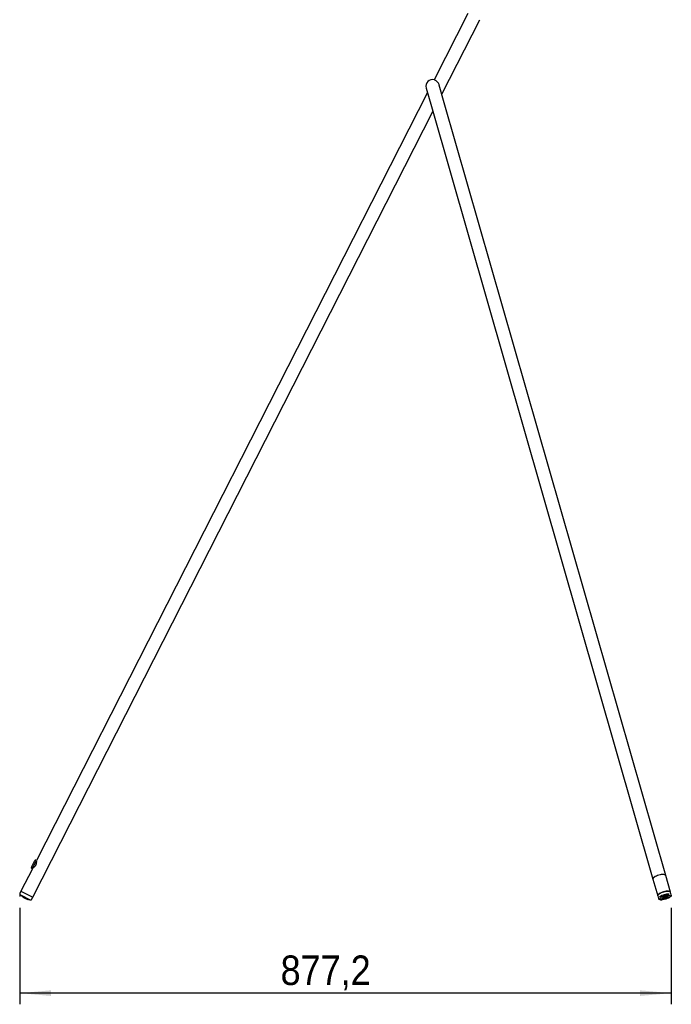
# Model space of a CAD drawing. Header units: millimetres. Extents: x -153 to 5997, y 107 to 4412.
# Tile 3 of 7: x 2166 to 3043, y 1776 to 3100. Entities that reach past the tile are written whole.
import ezdxf

# ---------------------------------------------------------------- set-up
doc = ezdxf.new("R2010")
doc.units = ezdxf.units.MM
doc.header["$LTSCALE"] = 15
doc.linetypes.add('SLD-Centro', pattern=[19.05, 15.24, -1.27, 1.27, -1.27])
doc.linetypes.add('SLD-Solido', pattern=[0])
doc.layers.add('PIEGHE', color=6, linetype='SLD-Centro')
doc.layers.add('QUOTE', color=1, linetype='SLD-Solido')
doc.styles.add('SLDTEXTSTYLE0', font='GOTHIC.TTF', dxfattribs={"width": 0.913})
doc.dimstyles.new('SLDDIMSTYLE0', dxfattribs={"dimtxt": 39.6875, "dimasz": 42, "dimexe": 0, "dimexo": 0.0625, "dimgap": 9.921875, "dimtad": 1, "dimdec": 1, "dimrnd": 1e-09, "dimzin": 12, "dimdsep": 46, "dimtxsty": 'SLDTEXTSTYLE0', "dimsah": 1, "dimcen": 0.09, "dimadec": 0, "dimazin": 3, "dimtfac": 1, "dimtdec": 1, "dimtofl": 0, "dimtmove": 0, "dimatfit": 3, "dimfxl": 1, "dimfrac": 2, "dimtolj": 1, "dimtzin": 12, "dimarcsym": 0})

# ---------------------------------------------------------------- blocks, each defined once
blk = doc.blocks.new('_D_3')
at = {"layer": 'QUOTE', "transparency": 16777216}
for p, q in [((2166, 1905.5), (2166, 1775.5)), ((3043.1, 1905.5), (3043.1, 1775.5)), ((3043.1, 1790.5), (2166, 1790.5))]:
    blk.add_line(p, q, dxfattribs=at)
for points in [[(2166, 1790.5), (2208, 1786.8), (2208, 1794.3)], [(3043.1, 1790.5), (3001.1, 1794.3), (3001.1, 1786.8)]]:
    blk.add_solid(points, dxfattribs=at)
at = {"layer": 'QUOTE', "transparency": 16777216, "insert": (2517.2, 1841.2), "char_height": 39.69, "attachment_point": 1, "style": 'SLDTEXTSTYLE0'}
blk.add_mtext('877,2', dxfattribs=at)

msp = doc.modelspace()

# ---------------------------------------------------------------- linework, layer by layer
for p, q in [((2769.14, 3108.22), (2723.86, 3019.34)), ((2734.22, 3000.03), (2785.18, 3100.05)), ((2713.18, 3008.09), (2720.26, 2983.42)), ((2730.77, 3011.88), (2730.57, 3012.69)), ((2737.56, 2988.38), (2730.77, 3012.06)), ((2714.96, 3001.89), (2188.7, 1969.03)), ((2720.26, 2983.42), (3018.4, 1943.69)), ((3035.7, 1948.65), (2737.56, 2988.38)), ((2183.74, 1919.65), (2722.24, 2976.52)), ((2181.69, 1959.69), (2182.4, 1961.08)), ((2182.4, 1961.08), (2186.46, 1969.04)), ((2183.86, 1959.54), (2188.7, 1969.03)), ((2188.7, 1969.03), (2187.8, 1969.48)), ((2183.02, 1957.89), (2167.7, 1927.82)), ((2182.13, 1958.34), (2183.02, 1957.89)), ((2183.02, 1957.89), (2183.86, 1959.54)), ((3042.13, 1926.21), (3035.7, 1948.65)), ((3018.4, 1943.69), (3024.83, 1921.25)), ((2167.7, 1927.82), (2166.03, 1924.54)), ((2167.22, 1922.7), (2179.87, 1916.25)), ((2167.25, 1922.54), (2179.73, 1916.18)), ((2167.7, 1927.82), (2183.74, 1919.65)), ((2169.16, 1920.89), (2177.27, 1916.76)), ((2169.19, 1920.74), (2177.13, 1916.7)), ((3024.83, 1921.25), (3025.78, 1917.95)), ((3043.08, 1922.91), (3042.13, 1926.21)), ((3043.05, 1922.99), (3043.08, 1922.91)), ((2171.27, 1919.37), (2174.8, 1917.57)), ((2171.31, 1919.23), (2174.66, 1917.52)), ((2182.07, 1916.37), (2183.74, 1919.65)), ((3025.88, 1917.7), (3025.78, 1917.95)), ((3025.93, 1917.62), (3026.13, 1917.36))]:
    msp.add_line(p, q)
at = {"flags": 128}
for points in [[(3035.7, 1948.65), (3035.47, 1949.09), (3034.86, 1949.57), (3033.93, 1949.91), (3032.71, 1950.1), (3031.27, 1950.13), (3029.65, 1950), (3027.93, 1949.71), (3026.17, 1949.27), (3024.44, 1948.71), (3022.83, 1948.04), (3021.38, 1947.3), (3020.17, 1946.51), (3019.24, 1945.71), (3018.63, 1944.92), (3018.36, 1944.19), (3018.4, 1943.69)], [(3022.98, 1948.11), (3021.52, 1947.38), (3020.28, 1946.59), (3019.32, 1945.79), (3018.68, 1945), (3018.37, 1944.26), (3018.4, 1943.69)], [(3035.7, 1948.65), (3035.51, 1949.03), (3034.93, 1949.53), (3034.03, 1949.88), (3032.85, 1950.09), (3031.42, 1950.13), (3029.82, 1950.02), (3028.11, 1949.74), (3026.35, 1949.32), (3024.62, 1948.77), (3022.98, 1948.11)], [(3029.42, 1925.68), (3027.95, 1924.94), (3026.72, 1924.16), (3025.75, 1923.35), (3025.11, 1922.56), (3024.81, 1921.82), (3024.83, 1921.25)], [(3024.83, 1921.25), (3024.82, 1921.28), (3024.84, 1921.95)], [(3024.84, 1921.95), (3025.2, 1922.7), (3025.91, 1923.5), (3026.92, 1924.3), (3028.2, 1925.08), (3029.7, 1925.8), (3031.36, 1926.44), (3033.1, 1926.97), (3034.85, 1927.37), (3036.56, 1927.61), (3038.13, 1927.7), (3039.51, 1927.63), (3040.65, 1927.39), (3041.5, 1927.01), (3042.01, 1926.49), (3042.13, 1926.21)], [(3028.09, 1918.02), (3028.43, 1918.68), (3029.12, 1919.39), (3030.1, 1920.09), (3031.34, 1920.76), (3032.76, 1921.35), (3034.28, 1921.83), (3035.83, 1922.19), (3037.32, 1922.39), (3038.67, 1922.43), (3039.81, 1922.3), (3040.67, 1922.02), (3041.21, 1921.6), (3041.41, 1921.06), (3041.24, 1920.42), (3040.72, 1919.74), (3039.88, 1919.03), (3038.76, 1918.34), (3037.43, 1917.71), (3035.94, 1917.16), (3034.4, 1916.74), (3032.87, 1916.46), (3031.44, 1916.34), (3030.19, 1916.38), (3029.18, 1916.59), (3028.47, 1916.94), (3028.1, 1917.43), (3028.09, 1918.02)], [(3042.13, 1926.21), (3041.94, 1926.6), (3041.37, 1927.09), (3040.47, 1927.45), (3039.28, 1927.65), (3037.86, 1927.7), (3036.26, 1927.58), (3034.54, 1927.31), (3032.78, 1926.89), (3031.05, 1926.34), (3029.42, 1925.68)], [(3030.72, 1917.89), (3031.02, 1918.41), (3031.63, 1918.96), (3032.51, 1919.49), (3033.58, 1919.96), (3034.76, 1920.33), (3035.95, 1920.58), (3037.06, 1920.67), (3037.99, 1920.62), (3038.68, 1920.41), (3039.05, 1920.06), (3039.1, 1919.61), (3038.8, 1919.1), (3038.19, 1918.55), (3037.31, 1918.02), (3036.24, 1917.55), (3035.06, 1917.17), (3033.86, 1916.93), (3032.76, 1916.83), (3031.83, 1916.89), (3031.14, 1917.1), (3030.77, 1917.44), (3030.72, 1917.89)], [(3033.29, 1918.06), (3033.49, 1918.36), (3033.93, 1918.66), (3034.52, 1918.93), (3035.19, 1919.12), (3035.83, 1919.2), (3036.35, 1919.16), (3036.66, 1919.01), (3036.72, 1918.77), (3036.52, 1918.47), (3036.09, 1918.17), (3035.49, 1917.9), (3034.82, 1917.71), (3034.18, 1917.63), (3033.66, 1917.67), (3033.35, 1917.82), (3033.29, 1918.06)]]:
    msp.add_lwpolyline(points, dxfattribs=at)
for centre, radius, start, end in [((2721.84, 3010.57), 9, 76.30898, 196), ((2187.35, 1968.59), 1, 63, 153), ((2182.58, 1959.23), 1, 153, 243), ((2166.47, 1924.31), 0.5, 153, 218.81787), ((2182.64, 1937.32), 21.25, 218.81787, 223.4812), ((2167.29, 1922.63), 0.1, 133.61601, 243), ((2182.64, 1937.32), 21.25, 224.58614, 230.62828), ((2169.24, 1920.83), 0.1, 140.76309, 243), ((3039.09, 1904.37), 19.47, 86.86699, 127.26037), ((3037.61, 1924.09), 5.75, 290.51336, 338.22737), ((2182.64, 1937.32), 21.25, 232.25955, 237.64767), ((2171.35, 1919.32), 0.1, 147.78248, 243), ((2174.71, 1917.61), 0.1, 243, 338.21752), ((2182.64, 1937.32), 21.25, 248.35233, 253.74045), ((2177.18, 1916.78), 0.1, 243, 345.23691), ((2182.64, 1937.32), 21.25, 255.37172, 261.41386), ((2179.77, 1916.26), 0.1, 243, 352.38399), ((2182.64, 1937.32), 21.25, 262.5188, 267.18213), ((2181.62, 1916.6), 0.5, 267.18213, 333), ((3029.84, 1922.26), 6.15, 236.80278, 280.30851)]:
    msp.add_arc(centre, radius, start, end)
for points, knots in [([(2730.57, 3012.69), (2730.3, 3013.3), (2729.67, 3014.76), (2728.12, 3016.6), (2726.38, 3018.02), (2724.91, 3018.88), (2723.95, 3019.3), (2723.96, 3019.3), (2723.96, 3019.3)], [0, 0, 0, 0, 0.1351799, 0.3218153, 0.4940012, 0.6722845, 0.8664104, 1, 1, 1, 1]), ([(2188.35, 1968.36), (2188.36, 1968.3), (2188.37, 1968.18), (2188.42, 1967.28), (2188.42, 1965.94), (2188.21, 1964.31), (2187.64, 1962.7), (2186.82, 1961.4), (2185.78, 1960.3), (2184.64, 1959.39), (2183.72, 1958.78), (2183.29, 1958.51), (2183.38, 1958.57), (2183.39, 1958.58)], [0, 0, 0, 0, 0.09484, 0.1893889, 0.2913966, 0.4063167, 0.4924977, 0.5788333, 0.6638405, 0.764225, 0.8795709, 0.9878632, 1, 1, 1, 1]), ([(3042.42, 1920.85), (3042.56, 1921.01), (3042.88, 1921.4), (3043.11, 1921.9), (3043.11, 1922.23), (3043.1, 1922.31)], [0, 0, 0, 0, 0.3301776, 0.833602, 1, 1, 1, 1]), ([(3043.09, 1922.23), (3043.12, 1922.34), (3043.18, 1922.61), (3043.07, 1922.86), (3043.01, 1923)], [0, 0, 0, 0, 0.41309419, 1, 1, 1, 1]), ([(3043.11, 1922.65), (3043.12, 1922.68), (3043.13, 1922.79), (3043.07, 1922.88), (3043.03, 1922.94)], [0, 0, 0, 0, 0.3297434, 1, 1, 1, 1]), ([(3025.9, 1917.73), (3025.95, 1917.62), (3026.07, 1917.29), (3026.38, 1917.01), (3026.68, 1916.87), (3026.73, 1916.85)], [0, 0, 0, 0, 0.2897655, 0.8816276, 1, 1, 1, 1])]:
    msp.add_open_spline(points, degree=3, knots=knots)
at = {"layer": 'PIEGHE', "color": 6, "true_color": 0xff00ff}
for p, q in [((2165.98, 1924.26), (2165.98, 1920.47)), ((3043.14, 1922.48), (3043.14, 1920.54))]:
    msp.add_line(p, q, dxfattribs=at)

# ---------------------------------------------------------------- dimensions: what is measured, and where the dimension line sits
at = {"layer": 'QUOTE'}
dim = msp.add_linear_dim(base=(2165.98, 1790.51), p1=(3043.14, 1920.54), p2=(2165.98, 1920.47), dimstyle='SLDDIMSTYLE0', dxfattribs=at)
dim.commit()
dim.dimension.update_dxf_attribs({"geometry": '_D_3', "text_midpoint": (2583.14, 1790.51), "dimtype": 160})

doc.saveas('drawing.dxf')
